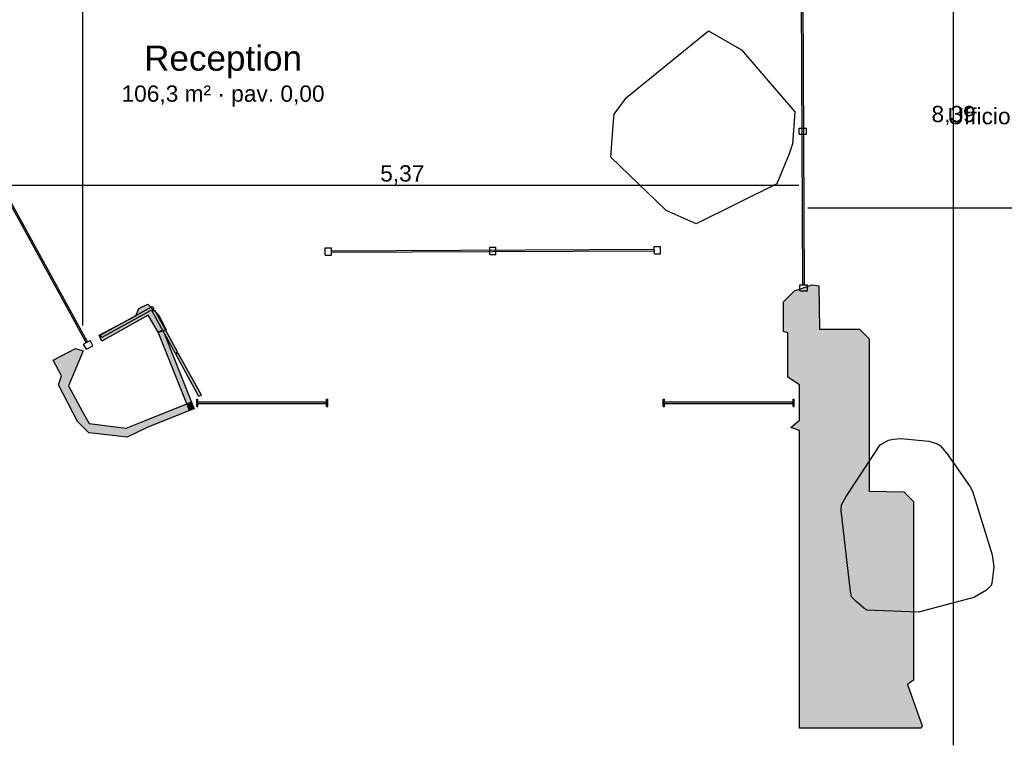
# Model space of a CAD drawing. Header units: millimetres. Extents: x -9985 to 240895, y -184894 to 39395.
# Tile 9 of 164: x 6470 to 13139, y -108411 to -103500. Entities that reach past the tile are written whole.
import ezdxf
from ezdxf.enums import TextEntityAlignment as Align

# ---------------------------------------------------------------- set-up
doc = ezdxf.new("R2010")
doc.units = ezdxf.units.MM
for name, color, linetype in [('A-ARREDI', 9, 'Continuous'), ('A-MISURE', 40, 'Continuous'), ('A-MURI-ESISTENTI', 7, 'Continuous'), ('A-PARETI-VETRATE', 5, 'Continuous'), ('A-PILASTRI', 8, 'Continuous'), ('A-TESTI', 7, 'Continuous'), ('A-VETRINE', 4, 'Continuous')]:
    doc.layers.add(name, color=color, linetype=linetype)
doc.styles.add('VISIO', font='arial.ttf')

msp = doc.modelspace()

# ---------------------------------------------------------------- hatches: boundary and pattern name
at = {"layer": 'A-MURI-ESISTENTI'}
for points in [[(11752.501, -106280), (11692.501, -106260), (11752.501, -106210), (11752.501, -105970), (11672.501, -105920), (11672.501, -105620), (11642.501, -105610), (11642.501, -105410), (11717.501, -105335), (11837.501, -105295), (11882.501, -105300), (11887.501, -105595), (12157.501, -105595), (12222.501, -105660), (12222.501, -106690), (12457.501, -106695), (12522.501, -106760), (12522.501, -107970), (12482.501, -108000), (12582.501, -108280), (12575.001, -108295), (11752.501, -108295), (11752.501, -106280)], [(7007.501, -105635), (7257.501, -105505), (7277.501, -105455), (7337.501, -105425), (7412.501, -105500), (7462.501, -105600), (7441.039, -105605.853), (7439.501, -105602), (7407.501, -105615), (7339.501, -105499), (7027.501, -105675), (7007.501, -105635)], [(7407.501, -105615), (7439.501, -105602), (7441.039, -105605.853), (7407.501, -105615)], [(7441.039, -105605.853), (7633.501, -106088), (7601.501, -106100), (7407.501, -105615), (7441.039, -105605.853)], [(6937.501, -106295), (6862.501, -106220), (6732.501, -105970), (6752.501, -105910), (6697.501, -105805), (6847.501, -105725), (6900.501, -105742), (6801.501, -105978), (6892.501, -106150), (6941.501, -106232), (7191.501, -106265), (7314.501, -106215), (7601.501, -106100), (7619.501, -106145), (7332.501, -106260), (7197.501, -106325), (6937.501, -106295)], [(7601.501, -106100), (7633.501, -106088), (7651.501, -106133), (7619.501, -106145), (7601.501, -106100)]]:
    msp.add_hatch(color=7, dxfattribs=at).paths.add_polyline_path(points)
at = {"layer": 'A-PILASTRI'}
for points in [[(7025.501, -105650), (7018.501, -105638), (7020.501, -105632), (7366.501, -105442), (7371.501, -105444), (7378.501, -105456), (7025.501, -105650)], [(7366.501, -105472), (7379.501, -105465), (7384.501, -105467), (7537.501, -105746), (7536.501, -105752), (7524.501, -105758), (7366.501, -105472)], [(7527.501, -105764), (7539.501, -105757), (7544.501, -105759), (7698.501, -106038), (7696.501, -106044), (7684.501, -106050), (7527.501, -105764)]]:
    msp.add_hatch(color=8, dxfattribs=at).paths.add_polyline_path(points)

# ---------------------------------------------------------------- linework, layer by layer
at = {"layer": 'A-ARREDI'}
for points in [[(10849.101, -104790.6), (10474.101, -104430.6), (10489.101, -104213.1), (10496.601, -104138.1), (10579.101, -104025.6), (11134.101, -103575.6), (11359.101, -103703.1), (11719.101, -104123.1), (11704.101, -104340.6), (11681.601, -104408.1), (11599.101, -104610.6), (11051.601, -104880.6), (10849.101, -104790.6)], [(10849.101, -104790.6), (10474.101, -104430.6), (10489.101, -104213.1), (10496.601, -104138.1), (10579.101, -104025.6), (11134.101, -103575.6), (11359.101, -103703.1), (11719.101, -104123.1), (11704.101, -104340.6), (11681.601, -104408.1), (11599.101, -104610.6), (11051.601, -104880.6), (10849.101, -104790.6)], [(13057.236, -107120.972), (13067.158, -107204.156), (13054, -107313.367), (13049.974, -107328.393), (13017.368, -107359.919), (12931.632, -107409.419), (12558.238, -107510.683), (12207.529, -107497.236), (12187.003, -107483.683), (12134.95, -107437.526), (12103.424, -107404.92), (12096.45, -107370.842), (12033.976, -106822.633), (12036.528, -106783.054), (12067.66, -106726.975), (12298.053, -106378.028), (12355.211, -106345.028), (12389.29, -106338.055), (12438.395, -106335.107), (12626.763, -106353.37), (12686.868, -106369.475), (12707.394, -106383.028), (12755.42, -106444.212), (12906.473, -106661.842), (12922.973, -106690.421), (13057.236, -107120.972)], [(13057.236, -107120.972), (13067.158, -107204.156), (13054, -107313.367), (13049.974, -107328.393), (13017.368, -107359.919), (12931.632, -107409.419), (12558.238, -107510.683), (12207.529, -107497.236), (12187.003, -107483.683), (12134.95, -107437.526), (12103.424, -107404.92), (12096.45, -107370.842), (12033.976, -106822.633), (12036.528, -106783.054), (12067.66, -106726.975), (12298.053, -106378.028), (12355.211, -106345.028), (12389.29, -106338.055), (12438.395, -106335.107), (12626.763, -106353.37), (12686.868, -106369.475), (12707.394, -106383.028), (12755.42, -106444.212), (12906.473, -106661.842), (12922.973, -106690.421), (13057.236, -107120.972)]]:
    msp.add_lwpolyline(points, close=True, dxfattribs=at)
at = {"layer": 'A-MISURE'}
for p, q in [((6897.501, -105569.903), (6897.501, -97636)), ((12795.001, -108410.779), (12795.001, -100025)), ((6375.984, -104620), (11746.586, -104620)), ((11807.291, -104772.5), (15626.501, -104772.5))]:
    msp.add_line(p, q, dxfattribs=at)
at = {"layer": 'A-MURI-ESISTENTI'}
for points in [[(11752.501, -106280), (11692.501, -106260), (11752.501, -106210), (11752.501, -105970), (11672.501, -105920), (11672.501, -105620), (11642.501, -105610), (11642.501, -105410), (11717.501, -105335), (11837.501, -105295), (11882.501, -105300), (11887.501, -105595), (12157.501, -105595), (12222.501, -105660), (12222.501, -106690), (12457.501, -106695), (12522.501, -106760), (12522.501, -107970), (12482.501, -108000), (12582.501, -108280), (12575.001, -108295), (11752.501, -108295), (11752.501, -106280)], [(7007.501, -105635), (7257.501, -105505), (7277.501, -105455), (7337.501, -105425), (7412.501, -105500), (7462.501, -105600), (7441.039, -105605.853), (7439.501, -105602), (7407.501, -105615), (7339.501, -105499), (7027.501, -105675), (7007.501, -105635)], [(7407.501, -105615), (7439.501, -105602), (7441.039, -105605.853), (7407.501, -105615)], [(7441.039, -105605.853), (7633.501, -106088), (7601.501, -106100), (7407.501, -105615), (7441.039, -105605.853)], [(6937.501, -106295), (6862.501, -106220), (6732.501, -105970), (6752.501, -105910), (6697.501, -105805), (6847.501, -105725), (6900.501, -105742), (6801.501, -105978), (6892.501, -106150), (6941.501, -106232), (7191.501, -106265), (7314.501, -106215), (7601.501, -106100), (7619.501, -106145), (7332.501, -106260), (7197.501, -106325), (6937.501, -106295)], [(7601.501, -106100), (7633.501, -106088), (7651.501, -106133), (7619.501, -106145), (7601.501, -106100)]]:
    msp.add_lwpolyline(points, close=True, dxfattribs=at)
at = {"layer": 'A-PARETI-VETRATE'}
for p, q in [((11774.701, -105294.8), (11765.101, -103214.8)), ((11784.701, -105294.7), (11775.101, -103214.7)), ((11749.801, -104234.9), (11799.801, -104234.6)), ((11750.001, -104274.9), (11749.801, -104234.9)), ((11750.001, -104274.9), (11800.001, -104274.6)), ((11800.001, -104274.6), (11799.801, -104234.6)), ((8539.101, -105043.7), (8581.101, -105043.5)), ((8539.301, -105093.7), (8539.101, -105043.7)), ((8539.301, -105093.7), (8581.401, -105093.5)), ((8581.401, -105093.5), (8581.101, -105043.5)), ((8581.201, -105063.5), (10768.201, -105053.9)), ((8581.301, -105073.5), (8581.201, -105063.5)), ((8581.301, -105073.5), (10768.301, -105063.9)), ((9653.601, -105038.8), (9695.701, -105038.6)), ((9653.801, -105088.8), (9653.601, -105038.8)), ((9653.801, -105088.8), (9695.901, -105088.6)), ((9695.901, -105088.6), (9695.701, -105038.6)), ((10768.101, -105033.9), (10810.201, -105033.7)), ((10768.401, -105083.9), (10768.101, -105033.9)), ((10768.301, -105063.9), (10768.201, -105053.9)), ((10768.401, -105083.9), (10810.401, -105083.7)), ((10810.401, -105083.7), (10810.201, -105033.7)), ((11754.701, -105294.9), (11804.701, -105294.6)), ((11754.901, -105334.9), (11754.701, -105294.9)), ((11754.901, -105334.9), (11804.901, -105334.6)), ((11774.701, -105294.8), (11784.701, -105294.7)), ((11804.901, -105334.6), (11804.701, -105294.6))]:
    msp.add_line(p, q, dxfattribs=at)
at = {"layer": 'A-PILASTRI'}
for points in [[(7025.501, -105650), (7018.501, -105638), (7020.501, -105632), (7366.501, -105442), (7371.501, -105444), (7378.501, -105456), (7025.501, -105650)], [(7366.501, -105472), (7379.501, -105465), (7384.501, -105467), (7537.501, -105746), (7536.501, -105752), (7524.501, -105758), (7366.501, -105472)], [(7527.501, -105764), (7539.501, -105757), (7544.501, -105759), (7698.501, -106038), (7696.501, -106044), (7684.501, -106050), (7527.501, -105764)]]:
    msp.add_lwpolyline(points, close=True, dxfattribs=at)
at = {"layer": 'A-VETRINE'}
for p, q in [((6920.901, -105685.3), (5185.601, -102524.4)), ((6929.701, -105680.5), (5194.301, -102519.6)), ((6903.401, -105695), (6947.201, -105670.9)), ((6920.901, -105685.3), (6929.701, -105680.5)), ((6966.501, -105706), (6947.201, -105670.9)), ((6922.601, -105730), (6903.401, -105695)), ((6922.601, -105730), (6966.501, -105706)), ((7669.701, -106067), (7677.801, -106067)), ((7669.701, -106117), (7669.701, -106067)), ((7677.801, -106117), (7677.801, -106067)), ((7677.801, -106087), (8549.101, -106087)), ((7677.801, -106097), (7677.801, -106087)), ((8549.101, -106067), (8557.101, -106067)), ((8549.101, -106117), (8549.101, -106067)), ((8549.101, -106097), (8549.101, -106087)), ((8557.101, -106117), (8557.101, -106067)), ((10829.101, -106067), (10837.201, -106067)), ((10829.101, -106117), (10829.101, -106067)), ((10837.201, -106117), (10837.201, -106067)), ((10837.201, -106087), (11708.401, -106087)), ((10837.201, -106097), (10837.201, -106087)), ((11708.401, -106067), (11716.501, -106067)), ((11708.401, -106117), (11708.401, -106067)), ((11708.401, -106097), (11708.401, -106087)), ((11716.501, -106117), (11716.501, -106067)), ((7669.701, -106117), (7677.801, -106117)), ((7677.801, -106097), (8549.101, -106097)), ((8549.101, -106117), (8557.101, -106117)), ((10829.101, -106117), (10837.201, -106117)), ((10837.201, -106097), (11708.401, -106097)), ((11708.401, -106117), (11716.501, -106117))]:
    msp.add_line(p, q, dxfattribs=at)

# ---------------------------------------------------------------- texts
at = {"layer": 'A-MISURE', "style": 'VISIO'}
for s, p in [('8,39', (12795.001, -104137.89)), ('5,37', (9061.285, -104540))]:
    msp.add_text(s, height=110, dxfattribs=at).set_placement(p, align=Align.MIDDLE_CENTER)
at = {"layer": 'A-TESTI', "style": 'VISIO'}
for s, height, p in [('Reception', 170, (7847.501, -103760)), ('106,3 m² · pav. 0,00', 110, (7847.501, -104000)), ('Ufficio 9 · 29,1 m² · pav. 0,00', 110, (13745.001, -104152.5))]:
    msp.add_text(s, height=height, dxfattribs=at).set_placement(p, align=Align.MIDDLE_CENTER)

doc.saveas('drawing.dxf')
